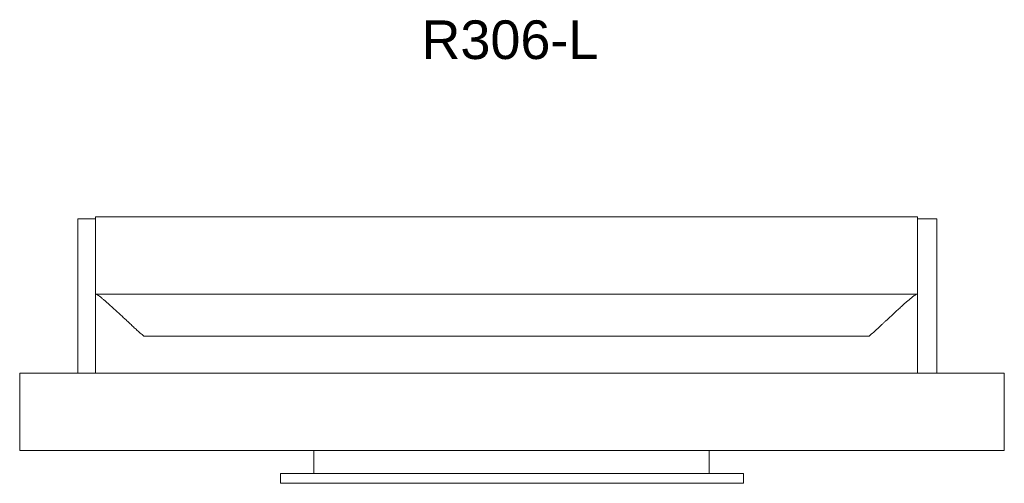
# Model space of a CAD drawing. Header units: millimetres. Extents: x 683 to 1193, y 1462 to 1702.
import ezdxf

# ---------------------------------------------------------------- set-up
doc = ezdxf.new("R2010")
doc.units = ezdxf.units.MM
doc.layers.add('P-SANR-FIXT', color=6, linetype='Continuous', lineweight=18)
doc.layers.add('P-SANR-FIXT-IDEN', color=2, linetype='Continuous', lineweight=9)
doc.styles.add('Arial', font='arial.ttf', dxfattribs={"height": 20})

# ---------------------------------------------------------------- blocks, each defined once
blk = doc.blocks.new('DBLTD_Duten_WCCisterns_R306 - Electronic Sensor Flush Cistern with Brushed Brass Flush Plate-459379-Level 0')
at = {"layer": 'P-SANR-FIXT'}
for p, q in [((-224.86, -287.55), (-224.86, -207.62)), ((-215.72, -207.62), (-224.86, -207.62)), ((209.96, -206.6), (-215.72, -206.6)), ((-215.72, -228.6), (-215.72, -206.6)), ((209.96, -206.6), (209.96, -228.6)), ((220.07, -207.62), (209.96, -207.62)), ((220.07, -207.62), (220.07, -287.54)), ((-215.72, -246.56), (-215.72, -228.6)), ((209.96, -228.6), (209.96, -246.56)), ((-215.72, -246.56), (-215.72, -287.55)), ((-215.54, -246.56), (-215.72, -246.56)), ((209.78, -246.56), (-215.54, -246.56)), ((209.96, -246.56), (209.78, -246.56)), ((209.96, -287.54), (209.96, -246.56)), ((184.96, -268.33), (-190.72, -268.33)), ((255, -287.54), (-255, -287.54)), ((-255, -292.54), (-255, -287.54)), ((255, -287.54), (255, -292.54)), ((-255, -322.5), (-255, -292.54)), ((255, -292.54), (255, -322.5)), ((-255, -327.5), (-255, -322.5)), ((255, -322.5), (255, -327.5)), ((-255, -327.5), (255, -327.5)), ((-102.61, -339.49), (-102.61, -327.5)), ((102.07, -327.5), (102.07, -339.49)), ((-119.88, -339.49), (119.88, -339.49)), ((-119.88, -339.49), (-119.88, -344.49)), ((119.88, -344.49), (119.88, -339.49)), ((119.88, -344.49), (-119.88, -344.49))]:
    blk.add_line(p, q, dxfattribs=at)
for points, knots in [([(-190.72, -268.33), (-191.93, -267.3), (-193.74, -265.74), (-196.05, -263.57), (-197.77, -261.95), (-199.48, -260.36), (-201.72, -258.27), (-203.91, -256.25), (-206, -254.33), (-207.52, -252.96), (-208.97, -251.66), (-210.1, -250.66), (-210.96, -249.92), (-211.58, -249.38), (-212.16, -248.88), (-212.71, -248.43), (-213.23, -248.02), (-213.87, -247.52), (-214.82, -246.82), (-215.34, -246.58), (-215.54, -246.56)], [0, 0, 0, 0, 0.111111, 0.166667, 0.222222, 0.277778, 0.333333, 0.444444, 0.5, 0.555556, 0.611111, 0.666667, 0.694444, 0.722222, 0.75, 0.777778, 0.805556, 0.833333, 0.888889, 1, 1, 1, 1]), ([(209.78, -246.56), (209.59, -246.58), (209.07, -246.82), (208.11, -247.52), (207.47, -248.02), (206.96, -248.43), (206.41, -248.88), (205.82, -249.38), (205.21, -249.92), (204.56, -250.47), (203.89, -251.06), (202.97, -251.88), (201.64, -253.07), (200.19, -254.39), (198.87, -255.6), (197.54, -256.82), (195.83, -258.41), (194.08, -260.03), (192.66, -261.35), (191.23, -262.68), (188.73, -265.08), (186.48, -267.04), (184.96, -268.33)], [0, 0, 0, 0, 0.111111, 0.166667, 0.194444, 0.222222, 0.25, 0.277778, 0.305556, 0.333333, 0.361111, 0.388889, 0.444444, 0.513889, 0.548611, 0.583333, 0.652778, 0.722222, 0.756944, 0.791667, 0.861111, 1, 1, 1, 1])]:
    blk.add_open_spline(points, degree=3, knots=knots, dxfattribs=at)

msp = doc.modelspace()

# ---------------------------------------------------------------- block references
at = {"layer": 'P-SANR-FIXT'}
msp.add_blockref('DBLTD_Duten_WCCisterns_R306 - Electronic Sensor Flush Cistern with Brushed Brass Flush Plate-459379-Level 0', (938.06, 1806.69), dxfattribs=at)

# ---------------------------------------------------------------- texts
at = {"layer": 'P-SANR-FIXT-IDEN', "insert": (891.17, 1701.74), "char_height": 20, "width": 113.0379, "attachment_point": 1, "style": 'Arial'}
msp.add_mtext('R306-L', dxfattribs=at)

doc.saveas('drawing.dxf')
